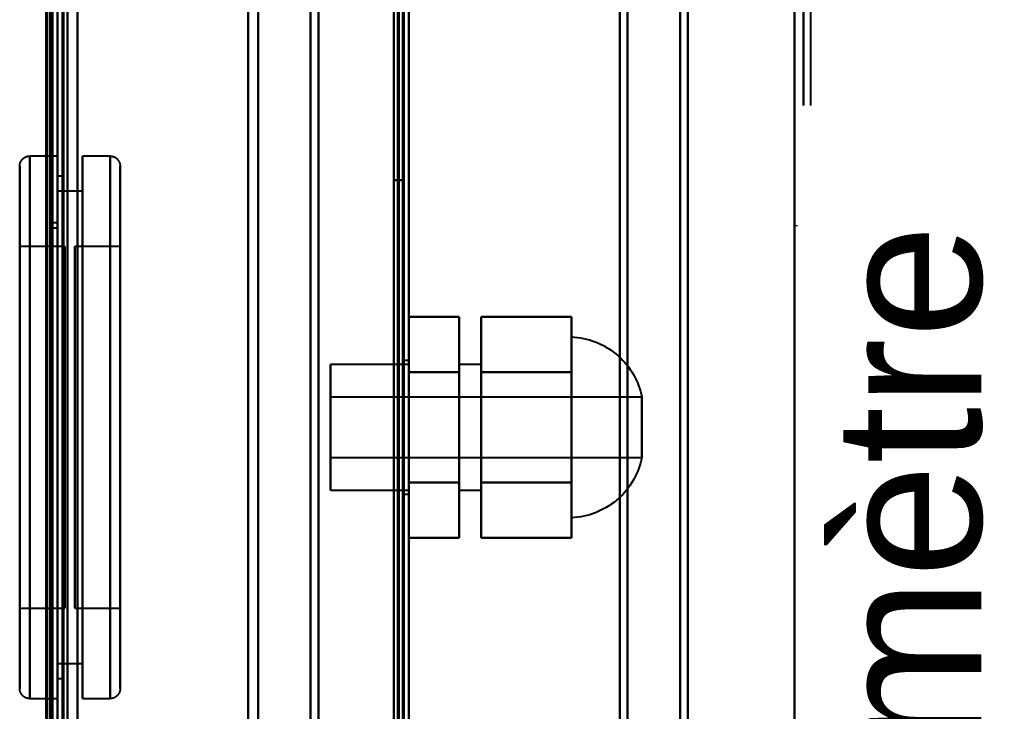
# Model space of a CAD drawing. Header units: millimetres. Extents: x -1352 to 2139, y -120 to 936.
# Tile 57 of 68: x 496 to 594, y 590 to 659. Entities that reach past the tile are written whole.
import ezdxf

# ---------------------------------------------------------------- set-up
doc = ezdxf.new("R2010")
doc.units = ezdxf.units.MM
doc.layers.add('A-GENM', color=13, linetype='Continuous', lineweight=40)
doc.layers.add('G-IMPT', color=8, linetype='Continuous', lineweight=40)
doc.styles.add('Arial_1', font='arial.ttf', dxfattribs={"height": 14.6304})

# ---------------------------------------------------------------- blocks, each defined once
blk = doc.blocks.new('NEXA 400 CALQUES_dwg-748074-Avant')
at = {"layer": 'G-IMPT'}
for p, q in [((535, 128.972), (535, 862.772)), ((499.5, 129.472), (499.5, 827.272)), ((500, 827.272), (500, 129.472)), ((499.3, 750.872), (499.3, 638.372)), ((499.3, 638.372), (499.3, 750.872)), ((500, 750.872), (500, 638.372)), ((500, 750.872), (500, 638.372)), ((500, 525.872), (500, 750.872)), ((500, 525.872), (500, 750.872)), ((500, 638.372), (500, 739.872)), ((500, 739.872), (500, 638.372)), ((500, 638.372), (500, 739.372)), ((500, 537.372), (500, 739.372)), ((500, 739.372), (500, 638.372)), ((500.5, 638.372), (500.5, 739.872)), ((500.5, 739.872), (500.5, 638.372)), ((526, 638.372), (526, 739.372)), ((526, 739.372), (526, 638.372)), ((534.5, 638.372), (534.5, 739.872)), ((534.5, 739.872), (534.5, 638.372)), ((535, 638.372), (535, 739.872)), ((535, 739.872), (535, 638.372)), ((556, 638.372), (556, 739.372)), ((556, 739.372), (556, 638.372)), ((501, 638.372), (501, 738.372)), ((501, 738.372), (501, 638.372)), ((501, 738.372), (501, 538.372)), ((520, 638.372), (520, 738.372)), ((520, 738.372), (520, 638.372)), ((525.198, 738.781), (525.198, 638.372)), ((525.198, 638.372), (525.198, 738.781)), ((556.773, 738.781), (556.773, 638.372)), ((556.773, 638.372), (556.773, 738.781)), ((562, 638.372), (562, 738.338)), ((562, 738.338), (562, 638.372)), ((573.387, 738.338), (573.387, 638.372)), ((573.387, 638.372), (573.387, 738.338)), ((499.3, 737.746), (499.3, 638.372)), ((499.3, 538.998), (499.3, 737.746)), ((499.3, 538.998), (499.3, 737.746)), ((518.99, 737.746), (518.99, 638.372)), ((518.99, 737.746), (518.99, 638.372)), ((518.99, 638.372), (518.99, 737.746)), ((518.99, 638.372), (518.99, 737.746)), ((562.773, 737.746), (562.773, 638.372)), ((562.773, 638.372), (562.773, 737.746)), ((573.387, 737.432), (573.387, 638.372)), ((574.3, 737.746), (574.3, 638.372)), ((574.3, 638.372), (574.3, 737.746)), ((535, 271.672), (535, 670.072)), ((500, 645.272), (497.25, 645.272)), ((497.25, 645.272), (497.25, 591.272)), ((497.25, 645.272), (497.25, 591.272)), ((497.25, 618.272), (497.25, 645.272)), ((497.25, 618.272), (497.25, 645.272)), ((500, 645.272), (500, 618.272)), ((500, 591.272), (500, 645.272)), ((500, 591.272), (500, 645.272)), ((505.25, 645.272), (502.5, 645.272)), ((502.5, 618.272), (502.5, 645.272)), ((502.5, 645.272), (502.5, 618.272)), ((505.25, 618.272), (505.25, 645.272)), ((505.25, 591.272), (505.25, 645.272)), ((505.25, 645.272), (505.25, 618.272)), ((496.25, 644.272), (496.25, 618.272)), ((496.25, 618.272), (496.25, 644.272)), ((496.25, 592.272), (496.25, 644.272)), ((506.25, 618.272), (506.25, 644.272)), ((506.25, 644.272), (506.25, 618.272)), ((506.25, 644.272), (506.25, 592.272)), ((500.5, 643.272), (500, 643.272)), ((500, 618.272), (500, 643.272)), ((500, 643.272), (500, 618.272)), ((500.5, 618.272), (500.5, 643.272)), ((500.5, 643.272), (500.5, 618.272)), ((502.5, 641.772), (500, 641.772)), ((500, 618.272), (500, 641.772)), ((500, 641.772), (500, 618.272)), ((502.5, 618.272), (502.5, 641.772)), ((502.5, 641.772), (502.5, 618.272)), ((500, 638.622), (499.3, 638.622)), ((500, 638.622), (499.3, 638.622)), ((499.3, 638.622), (499.3, 638.372)), ((499.3, 638.622), (499.3, 638.372)), ((499.3, 638.372), (499.3, 638.622)), ((499.3, 638.372), (499.3, 638.622)), ((499.3, 638.372), (499.3, 538.998)), ((499.3, 638.372), (499.3, 538.998)), ((499.3, 638.372), (499.3, 638.122)), ((499.3, 638.372), (499.3, 638.122)), ((499.3, 638.372), (499.3, 525.872)), ((499.3, 638.122), (499.3, 638.372)), ((499.3, 638.122), (499.3, 638.372)), ((499.3, 525.872), (499.3, 638.372)), ((500, 638.622), (500, 638.372)), ((500, 638.622), (500, 638.372)), ((500, 638.372), (500, 638.622)), ((500, 638.372), (500, 638.622)), ((500, 638.372), (500, 638.122)), ((500, 638.372), (500, 638.122)), ((500, 537.372), (500, 638.372)), ((500, 638.122), (500, 638.372)), ((500, 638.122), (500, 638.372)), ((500, 536.872), (500, 638.372)), ((500, 638.372), (500, 537.372)), ((500, 638.372), (500, 536.872)), ((500, 638.372), (500, 525.872)), ((500.5, 536.872), (500.5, 638.372)), ((500.5, 638.372), (500.5, 536.872)), ((501, 538.372), (501, 638.372)), ((501, 638.372), (501, 538.372)), ((518.99, 638.372), (518.99, 538.998)), ((518.99, 538.998), (518.99, 638.372)), ((520, 538.372), (520, 638.372)), ((520, 638.372), (520, 538.372)), ((525.198, 638.372), (525.198, 537.964)), ((525.198, 537.964), (525.198, 638.372)), ((526, 537.372), (526, 638.372)), ((526, 638.372), (526, 537.372)), ((534.5, 536.872), (534.5, 638.372)), ((534.5, 638.372), (534.5, 536.872)), ((535, 536.872), (535, 638.372)), ((535, 638.372), (535, 536.872)), ((556, 537.372), (556, 638.372)), ((556, 638.372), (556, 537.372)), ((556.773, 638.372), (556.773, 537.964)), ((556.773, 537.964), (556.773, 638.372)), ((562, 538.407), (562, 638.372)), ((562, 638.372), (562, 538.407)), ((562.773, 638.372), (562.773, 538.998)), ((562.773, 538.998), (562.773, 638.372)), ((573.387, 638.372), (573.387, 539.312)), ((573.387, 638.372), (573.387, 538.407)), ((573.387, 538.407), (573.387, 638.372)), ((574.3, 638.372), (574.3, 538.998)), ((574.3, 538.998), (574.3, 638.372)), ((499.3, 638.122), (500, 638.122)), ((499.3, 638.122), (500, 638.122)), ((500.75, 636.272), (496.25, 636.272)), ((496.25, 636.272), (496.25, 618.272)), ((496.25, 618.272), (496.25, 636.272)), ((500.75, 636.272), (500.75, 618.272)), ((500.75, 618.272), (500.75, 636.272)), ((506.25, 636.272), (501.75, 636.272)), ((501.75, 600.272), (501.75, 636.272)), ((501.75, 600.272), (501.75, 636.272)), ((501.75, 636.272), (501.75, 618.272)), ((506.25, 618.272), (506.25, 636.272)), ((506.25, 636.272), (506.25, 600.272)), ((506.25, 636.272), (506.25, 600.272)), ((551.2, 609.272), (551.2, 627.272)), ((551.2, 618.272), (551.2, 627.272)), ((551.2, 627.272), (551.2, 618.272)), ((535, 624.522), (527.2, 624.522)), ((527.2, 624.522), (527.2, 612.022)), ((527.2, 624.522), (527.2, 612.022)), ((527.2, 618.272), (527.2, 624.522)), ((535, 624.922), (534.5, 624.922)), ((534.5, 624.922), (534.5, 618.272)), ((534.5, 618.272), (534.5, 624.922)), ((535, 624.922), (535, 618.272)), ((535, 618.272), (535, 624.922)), ((535, 624.522), (535, 618.272)), ((535, 612.022), (535, 624.522)), ((535, 612.022), (535, 624.522)), ((542.2, 624.522), (540, 624.522)), ((540, 618.272), (540, 624.522)), ((540, 624.522), (540, 618.272)), ((542.2, 618.272), (542.2, 624.522)), ((542.2, 624.522), (542.2, 618.272)), ((558.2, 621.272), (527.2, 621.272)), ((527.2, 621.272), (527.2, 618.272)), ((527.2, 618.272), (527.2, 621.272)), ((558.2, 621.272), (558.2, 615.272)), ((558.2, 621.272), (558.2, 618.272)), ((558.2, 618.272), (558.2, 621.272)), ((496.25, 618.272), (496.25, 600.272)), ((496.25, 618.272), (496.25, 592.272)), ((496.25, 600.272), (496.25, 618.272)), ((496.25, 592.272), (496.25, 618.272)), ((497.25, 591.272), (497.25, 618.272)), ((500, 594.772), (500, 618.272)), ((500, 593.272), (500, 618.272)), ((500, 618.272), (500, 594.772)), ((500, 618.272), (500, 593.272)), ((500, 618.272), (500, 591.272)), ((500, 618.272), (500, 591.272)), ((500.5, 593.272), (500.5, 618.272)), ((500.5, 618.272), (500.5, 593.272)), ((500.75, 618.272), (500.75, 600.272)), ((500.75, 600.272), (500.75, 618.272)), ((501.75, 618.272), (501.75, 600.272)), ((501.75, 618.272), (501.75, 600.272)), ((502.5, 591.272), (502.5, 618.272)), ((502.5, 618.272), (502.5, 591.272)), ((502.5, 594.772), (502.5, 618.272)), ((502.5, 618.272), (502.5, 594.772)), ((505.25, 591.272), (505.25, 618.272)), ((505.25, 618.272), (505.25, 591.272)), ((506.25, 600.272), (506.25, 618.272)), ((506.25, 600.272), (506.25, 618.272)), ((506.25, 592.272), (506.25, 618.272)), ((506.25, 618.272), (506.25, 592.272)), ((527.2, 618.272), (527.2, 615.272)), ((527.2, 615.272), (527.2, 618.272)), ((527.2, 612.022), (527.2, 618.272)), ((527.2, 612.022), (527.2, 618.272)), ((534.5, 618.272), (534.5, 611.622)), ((534.5, 611.622), (534.5, 618.272)), ((535, 618.272), (535, 612.022)), ((535, 618.272), (535, 612.022)), ((535, 618.272), (535, 611.622)), ((535, 611.622), (535, 618.272)), ((540, 612.022), (540, 618.272)), ((540, 618.272), (540, 612.022)), ((542.2, 612.022), (542.2, 618.272)), ((542.2, 618.272), (542.2, 612.022)), ((551.2, 609.272), (551.2, 618.272)), ((551.2, 618.272), (551.2, 609.272)), ((558.2, 618.272), (558.2, 615.272)), ((558.2, 615.272), (558.2, 618.272)), ((527.2, 615.272), (558.2, 615.272)), ((527.2, 612.022), (535, 612.022)), ((540, 612.022), (542.2, 612.022)), ((534.5, 611.622), (535, 611.622)), ((496.25, 600.272), (500.75, 600.272)), ((501.75, 600.272), (506.25, 600.272)), ((500, 594.772), (502.5, 594.772)), ((500, 593.272), (500.5, 593.272)), ((497.25, 591.272), (500, 591.272)), ((502.5, 591.272), (505.25, 591.272))]:
    blk.add_line(p, q, dxfattribs=at)
at = {"layer": 'G-IMPT', "flags": 128}
for points in [[(534.4, 862.772), (534.4, 679.322), (534.4, 495.872), (534.4, 312.422), (534.4, 128.972)], [(534.4, 862.772), (534.4, 679.322), (534.4, 495.872), (534.4, 312.422), (534.4, 128.972)], [(534.4, 128.972), (534.4, 312.422), (534.4, 495.872), (534.4, 679.322), (534.4, 862.772)], [(534.5, 128.972), (534.5, 312.422), (534.5, 495.872), (534.5, 679.322), (534.5, 862.772)], [(535, 128.972), (535, 312.422), (535, 495.872), (535, 679.322), (535, 862.772)], [(535, 862.772), (535, 679.322), (535, 495.872), (535, 312.422), (535, 128.972)], [(533.9, 129.472), (533.9, 312.672), (533.9, 495.872), (533.9, 679.072), (533.9, 862.272)], [(533.9, 862.272), (533.9, 679.072), (533.9, 495.872), (533.9, 312.672), (533.9, 129.472)], [(533.9, 129.472), (533.9, 312.672), (533.9, 495.872), (533.9, 679.072), (533.9, 862.272)], [(534, 862.272), (534, 679.072), (534, 495.872), (534, 312.672), (534, 129.472)], [(534, 862.272), (534, 679.072), (534, 495.872), (534, 312.672), (534, 129.472)], [(534, 129.472), (534, 312.672), (534, 495.872), (534, 679.072), (534, 862.272)], [(534.5, 129.472), (534.5, 312.672), (534.5, 495.872), (534.5, 679.072), (534.5, 862.272)], [(534.5, 862.272), (534.5, 679.072), (534.5, 495.872), (534.5, 312.672), (534.5, 129.472)], [(534.5, 129.472), (534.5, 312.672), (534.5, 495.872), (534.5, 679.072), (534.5, 862.272)], [(534.5, 862.272), (534.5, 679.072), (534.5, 495.872), (534.5, 312.672), (534.5, 129.472)], [(534.5, 129.472), (534.5, 312.672), (534.5, 495.872), (534.5, 679.072), (534.5, 862.272)], [(534.5, 862.272), (534.5, 679.072), (534.5, 495.872), (534.5, 312.672), (534.5, 129.472)], [(499, 129.372), (499, 303.872), (499, 478.372), (499, 652.872), (499, 827.372)], [(499, 827.372), (499, 652.872), (499, 478.372), (499, 303.872), (499, 129.372)], [(499.4, 128.972), (499.4, 303.672), (499.4, 478.372), (499.4, 653.072), (499.4, 827.772)], [(499.4, 827.772), (499.4, 653.072), (499.4, 478.372), (499.4, 303.672), (499.4, 128.972)], [(499.4, 128.972), (499.4, 303.672), (499.4, 478.372), (499.4, 653.072), (499.4, 827.772)], [(499.5, 827.772), (499.5, 653.072), (499.5, 478.372), (499.5, 303.672), (499.5, 128.972)], [(500, 827.772), (500, 653.072), (500, 478.372), (500, 303.672), (500, 128.972)], [(500, 128.972), (500, 303.672), (500, 478.372), (500, 653.072), (500, 827.772)], [(502, 827.772), (502, 653.072), (502, 478.372), (502, 303.672), (502, 128.972)], [(502, 128.972), (502, 303.672), (502, 478.372), (502, 653.072), (502, 827.772)], [(502, 128.972), (502, 303.672), (502, 478.372), (502, 653.072), (502, 827.772)], [(502, 827.772), (502, 653.072), (502, 478.372), (502, 303.672), (502, 128.972)], [(534.4, 128.972), (534.4, 303.672), (534.4, 478.372), (534.4, 653.072), (534.4, 827.772)], [(534.4, 827.772), (534.4, 653.072), (534.4, 478.372), (534.4, 303.672), (534.4, 128.972)], [(534.4, 128.972), (534.4, 303.672), (534.4, 478.372), (534.4, 653.072), (534.4, 827.772)], [(534.5, 827.772), (534.5, 653.072), (534.5, 478.372), (534.5, 303.672), (534.5, 128.972)], [(535, 827.772), (535, 653.072), (535, 478.372), (535, 303.672), (535, 128.972)], [(535, 128.972), (535, 303.672), (535, 478.372), (535, 653.072), (535, 827.772)], [(498.9, 161.372), (498.9, 327.847), (498.9, 494.322), (498.9, 660.797), (498.9, 827.272)], [(498.9, 827.272), (498.9, 660.797), (498.9, 494.322), (498.9, 327.847), (498.9, 161.372)], [(499, 827.272), (499, 652.822), (499, 478.372), (499, 303.922), (499, 129.472)], [(499, 129.472), (499, 303.922), (499, 478.372), (499, 652.822), (499, 827.272)], [(499.5, 827.272), (499.5, 652.822), (499.5, 478.372), (499.5, 303.922), (499.5, 129.472)], [(499.5, 129.472), (499.5, 303.922), (499.5, 478.372), (499.5, 652.822), (499.5, 827.272)], [(499.5, 129.472), (499.5, 303.922), (499.5, 478.372), (499.5, 652.822), (499.5, 827.272)], [(499.5, 827.272), (499.5, 652.822), (499.5, 478.372), (499.5, 303.922), (499.5, 129.472)], [(499.5, 129.472), (499.5, 303.922), (499.5, 478.372), (499.5, 652.822), (499.5, 827.272)], [(499.5, 827.272), (499.5, 652.822), (499.5, 478.372), (499.5, 303.922), (499.5, 129.472)], [(500, 827.272), (500, 652.822), (500, 478.372), (500, 303.922), (500, 129.472)], [(500, 129.472), (500, 303.922), (500, 478.372), (500, 652.822), (500, 827.272)], [(500, 129.472), (500, 303.922), (500, 478.372), (500, 652.822), (500, 827.272)], [(500, 161.372), (500, 327.847), (500, 494.322), (500, 660.797), (500, 827.272)], [(500, 827.272), (500, 652.822), (500, 478.372), (500, 303.922), (500, 129.472)], [(500, 827.272), (500, 660.797), (500, 494.322), (500, 327.847), (500, 161.372)], [(500.5, 129.472), (500.5, 303.922), (500.5, 478.372), (500.5, 652.822), (500.5, 827.272)], [(500.5, 827.272), (500.5, 652.822), (500.5, 478.372), (500.5, 303.922), (500.5, 129.472)], [(500.6, 827.272), (500.6, 652.822), (500.6, 478.372), (500.6, 303.922), (500.6, 129.472)], [(500.6, 827.272), (500.6, 652.822), (500.6, 478.372), (500.6, 303.922), (500.6, 129.472)], [(500.6, 129.472), (500.6, 303.922), (500.6, 478.372), (500.6, 652.822), (500.6, 827.272)], [(500.6, 129.472), (500.6, 303.922), (500.6, 478.372), (500.6, 652.822), (500.6, 827.272)], [(500.6, 129.472), (500.6, 303.922), (500.6, 478.372), (500.6, 652.822), (500.6, 827.272)], [(500.6, 827.272), (500.6, 652.822), (500.6, 478.372), (500.6, 303.922), (500.6, 129.472)], [(502, 827.272), (502, 652.822), (502, 478.372), (502, 303.922), (502, 129.472)], [(502, 129.472), (502, 303.922), (502, 478.372), (502, 652.822), (502, 827.272)], [(502, 129.472), (502, 303.922), (502, 478.372), (502, 652.822), (502, 827.272)], [(502, 827.272), (502, 652.822), (502, 478.372), (502, 303.922), (502, 129.472)], [(533.5, 129.472), (533.5, 303.922), (533.5, 478.372), (533.5, 652.822), (533.5, 827.272)], [(533.5, 827.272), (533.5, 652.822), (533.5, 478.372), (533.5, 303.922), (533.5, 129.472)], [(533.5, 129.472), (533.5, 303.922), (533.5, 478.372), (533.5, 652.822), (533.5, 827.272)], [(533.5, 827.272), (533.5, 652.822), (533.5, 478.372), (533.5, 303.922), (533.5, 129.472)], [(533.5, 762.872), (533.5, 732.872), (533.5, 702.872), (533.5, 672.872), (533.5, 642.872)], [(533.5, 642.872), (533.5, 672.872), (533.5, 702.872), (533.5, 732.872), (533.5, 762.872)], [(533.5, 762.872), (533.5, 732.872), (533.5, 702.872), (533.5, 672.872), (533.5, 642.872)], [(533.5, 642.872), (533.5, 672.872), (533.5, 702.872), (533.5, 732.872), (533.5, 762.872)], [(534.5, 642.872), (534.5, 672.872), (534.5, 702.872), (534.5, 732.872), (534.5, 762.872)], [(534.5, 762.872), (534.5, 732.872), (534.5, 702.872), (534.5, 672.872), (534.5, 642.872)], [(534.5, 642.872), (534.5, 672.872), (534.5, 702.872), (534.5, 732.872), (534.5, 762.872)], [(534.5, 762.872), (534.5, 732.872), (534.5, 702.872), (534.5, 672.872), (534.5, 642.872)], [(533.5, 271.672), (533.5, 371.272), (533.5, 470.872), (533.5, 570.472), (533.5, 670.072)], [(533.5, 670.072), (533.5, 570.472), (533.5, 470.872), (533.5, 371.272), (533.5, 271.672)], [(533.5, 271.672), (533.5, 371.272), (533.5, 470.872), (533.5, 570.472), (533.5, 670.072)], [(533.5, 670.072), (533.5, 570.472), (533.5, 470.872), (533.5, 371.272), (533.5, 271.672)], [(534.4, 670.072), (534.4, 570.472), (534.4, 470.872), (534.4, 371.272), (534.4, 271.672)], [(534.4, 271.672), (534.4, 371.272), (534.4, 470.872), (534.4, 570.472), (534.4, 670.072)], [(534.4, 670.072), (534.4, 570.472), (534.4, 470.872), (534.4, 371.272), (534.4, 271.672)], [(534.5, 271.672), (534.5, 371.272), (534.5, 470.872), (534.5, 570.472), (534.5, 670.072)], [(535, 670.072), (535, 570.472), (535, 470.872), (535, 371.272), (535, 271.672)], [(535, 271.672), (535, 371.272), (535, 470.872), (535, 570.472), (535, 670.072)], [(535, 670.072), (535, 570.472), (535, 470.872), (535, 371.272), (535, 271.672)], [(535, 271.672), (535, 371.272), (535, 470.872), (535, 570.472), (535, 670.072)], [(496.25, 644.272), (496.251, 644.312), (496.253, 644.352), (496.257, 644.392), (496.263, 644.432), (496.27, 644.471), (496.279, 644.51), (496.289, 644.549), (496.301, 644.587), (496.314, 644.625), (496.329, 644.662), (496.345, 644.698), (496.363, 644.734), (496.382, 644.769), (496.403, 644.803), (496.425, 644.837), (496.448, 644.869), (496.472, 644.901), (496.498, 644.932), (496.525, 644.961), (496.553, 644.99), (496.583, 645.017), (496.613, 645.043), (496.644, 645.068), (496.676, 645.091), (496.71, 645.114), (496.744, 645.135), (496.779, 645.154), (496.814, 645.172), (496.851, 645.189), (496.888, 645.204), (496.925, 645.218), (496.963, 645.23), (497.002, 645.241), (497.041, 645.25), (497.08, 645.258), (497.12, 645.264), (497.159, 645.268), (497.199, 645.271), (497.239, 645.272), (497.25, 645.272)], [(505.25, 645.272), (505.29, 645.272), (505.33, 645.269), (505.37, 645.265), (505.409, 645.26), (505.449, 645.252), (505.488, 645.244), (505.526, 645.233), (505.565, 645.222), (505.602, 645.208), (505.639, 645.193), (505.676, 645.177), (505.712, 645.159), (505.747, 645.14), (505.781, 645.12), (505.815, 645.098), (505.847, 645.074), (505.879, 645.05), (505.909, 645.024), (505.939, 644.997), (505.967, 644.969), (505.995, 644.94), (506.021, 644.909), (506.046, 644.878), (506.069, 644.846), (506.091, 644.813), (506.112, 644.779), (506.132, 644.744), (506.15, 644.708), (506.167, 644.672), (506.182, 644.635), (506.196, 644.597), (506.208, 644.559), (506.219, 644.52), (506.228, 644.482), (506.235, 644.442), (506.241, 644.403), (506.246, 644.363), (506.249, 644.323), (506.25, 644.283), (506.25, 644.272)], [(496.25, 644.272), (496.25, 644.252), (496.25, 644.189), (496.25, 644.085), (496.25, 643.94), (496.25, 643.754), (496.25, 643.527), (496.25, 643.26), (496.25, 642.952), (496.25, 642.606), (496.25, 642.22), (496.25, 641.796), (496.25, 641.334), (496.25, 640.836), (496.25, 640.301), (496.25, 639.731), (496.25, 639.127), (496.25, 638.489), (496.25, 637.819), (496.25, 637.118), (496.25, 636.387), (496.25, 635.626), (496.25, 634.838), (496.25, 634.024), (496.25, 633.184), (496.25, 632.32), (496.25, 631.434), (496.25, 630.527), (496.25, 629.6), (496.25, 628.655), (496.25, 627.694), (496.25, 626.717), (496.25, 625.727), (496.25, 624.725), (496.25, 623.713), (496.25, 622.691), (496.25, 621.663), (496.25, 620.63), (496.25, 619.592), (496.25, 618.553), (496.25, 617.513), (496.25, 616.474), (496.25, 615.439), (496.25, 614.407), (496.25, 613.382), (496.25, 612.365), (496.25, 611.357), (496.25, 610.36), (496.25, 609.376), (496.25, 608.407), (496.25, 607.452), (496.25, 606.516), (496.25, 605.598), (496.25, 604.7), (496.25, 603.824), (496.25, 602.971), (496.25, 602.143), (496.25, 601.34), (496.25, 600.565), (496.25, 599.818), (496.25, 599.1), (496.25, 598.413), (496.25, 597.758), (496.25, 597.136), (496.25, 596.547), (496.25, 595.993), (496.25, 595.475), (496.25, 594.993), (496.25, 594.549), (496.25, 594.142), (496.25, 593.775), (496.25, 593.446), (496.25, 593.157), (496.25, 592.908), (496.25, 592.7), (496.25, 592.532), (496.25, 592.406), (496.25, 592.322), (496.25, 592.278), (496.25, 592.272)], [(496.25, 592.272), (496.25, 592.293), (496.25, 592.355), (496.25, 592.459), (496.25, 592.604), (496.25, 592.791), (496.25, 593.018), (496.25, 593.285), (496.25, 593.592), (496.25, 593.939), (496.25, 594.325), (496.25, 594.749), (496.25, 595.21), (496.25, 595.709), (496.25, 596.244), (496.25, 596.814), (496.25, 597.418), (496.25, 598.055), (496.25, 598.725), (496.25, 599.427), (496.25, 600.158), (496.25, 600.918), (496.25, 601.706), (496.25, 602.521), (496.25, 603.361), (496.25, 604.224), (496.25, 605.111), (496.25, 606.018), (496.25, 606.945), (496.25, 607.889), (496.25, 608.851), (496.25, 609.828), (496.25, 610.818), (496.25, 611.82), (496.25, 612.832), (496.25, 613.853), (496.25, 614.881), (496.25, 615.915), (496.25, 616.952), (496.25, 617.992), (496.25, 619.031), (496.25, 620.07), (496.25, 621.106), (496.25, 622.137), (496.25, 623.162), (496.25, 624.18), (496.25, 625.187), (496.25, 626.184), (496.25, 627.168), (496.25, 628.138), (496.25, 629.092), (496.25, 630.029), (496.25, 630.947), (496.25, 631.845), (496.25, 632.72), (496.25, 633.573), (496.25, 634.402), (496.25, 635.204), (496.25, 635.98), (496.25, 636.727), (496.25, 637.445), (496.25, 638.131), (496.25, 638.787), (496.25, 639.409), (496.25, 639.998), (496.25, 640.551), (496.25, 641.07), (496.25, 641.551), (496.25, 641.996), (496.25, 642.402), (496.25, 642.77), (496.25, 643.099), (496.25, 643.388), (496.25, 643.637), (496.25, 643.845), (496.25, 644.012), (496.25, 644.138), (496.25, 644.223), (496.25, 644.266), (496.25, 644.272)], [(506.25, 592.272), (506.25, 592.293), (506.25, 592.355), (506.25, 592.459), (506.25, 592.604), (506.25, 592.791), (506.25, 593.018), (506.25, 593.285), (506.25, 593.592), (506.25, 593.939), (506.25, 594.325), (506.25, 594.749), (506.25, 595.21), (506.25, 595.709), (506.25, 596.244), (506.25, 596.814), (506.25, 597.418), (506.25, 598.055), (506.25, 598.725), (506.25, 599.427), (506.25, 600.158), (506.25, 600.918), (506.25, 601.706), (506.25, 602.521), (506.25, 603.361), (506.25, 604.224), (506.25, 605.111), (506.25, 606.018), (506.25, 606.945), (506.25, 607.889), (506.25, 608.851), (506.25, 609.828), (506.25, 610.818), (506.25, 611.82), (506.25, 612.832), (506.25, 613.853), (506.25, 614.881), (506.25, 615.915), (506.25, 616.952), (506.25, 617.992), (506.25, 619.031), (506.25, 620.07), (506.25, 621.106), (506.25, 622.137), (506.25, 623.162), (506.25, 624.18), (506.25, 625.187), (506.25, 626.184), (506.25, 627.168), (506.25, 628.138), (506.25, 629.092), (506.25, 630.029), (506.25, 630.947), (506.25, 631.845), (506.25, 632.72), (506.25, 633.573), (506.25, 634.402), (506.25, 635.204), (506.25, 635.98), (506.25, 636.727), (506.25, 637.445), (506.25, 638.131), (506.25, 638.787), (506.25, 639.409), (506.25, 639.998), (506.25, 640.551), (506.25, 641.07), (506.25, 641.551), (506.25, 641.996), (506.25, 642.402), (506.25, 642.77), (506.25, 643.099), (506.25, 643.388), (506.25, 643.637), (506.25, 643.845), (506.25, 644.012), (506.25, 644.138), (506.25, 644.223), (506.25, 644.266), (506.25, 644.272)], [(506.25, 644.272), (506.25, 644.252), (506.25, 644.189), (506.25, 644.085), (506.25, 643.94), (506.25, 643.754), (506.25, 643.527), (506.25, 643.26), (506.25, 642.952), (506.25, 642.606), (506.25, 642.22), (506.25, 641.796), (506.25, 641.334), (506.25, 640.836), (506.25, 640.301), (506.25, 639.731), (506.25, 639.127), (506.25, 638.489), (506.25, 637.819), (506.25, 637.118), (506.25, 636.387), (506.25, 635.626), (506.25, 634.838), (506.25, 634.024), (506.25, 633.184), (506.25, 632.32), (506.25, 631.434), (506.25, 630.527), (506.25, 629.6), (506.25, 628.655), (506.25, 627.694), (506.25, 626.717), (506.25, 625.727), (506.25, 624.725), (506.25, 623.713), (506.25, 622.691), (506.25, 621.663), (506.25, 620.63), (506.25, 619.592), (506.25, 618.553), (506.25, 617.513), (506.25, 616.474), (506.25, 615.439), (506.25, 614.407), (506.25, 613.382), (506.25, 612.365), (506.25, 611.357), (506.25, 610.36), (506.25, 609.376), (506.25, 608.407), (506.25, 607.452), (506.25, 606.516), (506.25, 605.598), (506.25, 604.7), (506.25, 603.824), (506.25, 602.971), (506.25, 602.143), (506.25, 601.34), (506.25, 600.565), (506.25, 599.818), (506.25, 599.1), (506.25, 598.413), (506.25, 597.758), (506.25, 597.136), (506.25, 596.547), (506.25, 595.993), (506.25, 595.475), (506.25, 594.993), (506.25, 594.549), (506.25, 594.142), (506.25, 593.775), (506.25, 593.446), (506.25, 593.157), (506.25, 592.908), (506.25, 592.7), (506.25, 592.532), (506.25, 592.406), (506.25, 592.322), (506.25, 592.278), (506.25, 592.272)], [(533.5, 642.872), (533.75, 642.872), (534, 642.872), (534.25, 642.872), (534.5, 642.872)], [(534.5, 642.872), (534.25, 642.872), (534, 642.872), (533.75, 642.872), (533.5, 642.872)], [(533.5, 642.872), (533.75, 642.872), (534, 642.872), (534.25, 642.872), (534.5, 642.872)], [(534.5, 642.872), (534.25, 642.872), (534, 642.872), (533.75, 642.872), (533.5, 642.872)], [(535, 623.772), (535, 625.147), (535, 626.522), (535, 627.897), (535, 629.272)], [(535, 629.272), (536.25, 629.272), (537.5, 629.272), (538.75, 629.272), (540, 629.272)], [(540, 629.272), (538.75, 629.272), (537.5, 629.272), (536.25, 629.272), (535, 629.272)], [(535, 629.272), (535, 627.897), (535, 626.522), (535, 625.147), (535, 623.772)], [(535, 623.772), (535, 625.147), (535, 626.522), (535, 627.897), (535, 629.272)], [(535, 629.272), (535, 627.897), (535, 626.522), (535, 625.147), (535, 623.772)], [(540, 623.772), (540, 625.147), (540, 626.522), (540, 627.897), (540, 629.272)], [(540, 629.272), (540, 627.897), (540, 626.522), (540, 625.147), (540, 623.772)], [(540, 629.272), (540, 627.897), (540, 626.522), (540, 625.147), (540, 623.772)], [(540, 623.772), (540, 625.147), (540, 626.522), (540, 627.897), (540, 629.272)], [(542.2, 623.772), (542.2, 625.147), (542.2, 626.522), (542.2, 627.897), (542.2, 629.272)], [(542.2, 629.272), (544.45, 629.272), (546.7, 629.272), (548.95, 629.272), (551.2, 629.272)], [(542.2, 629.272), (542.2, 627.897), (542.2, 626.522), (542.2, 625.147), (542.2, 623.772)], [(551.2, 629.272), (548.95, 629.272), (546.7, 629.272), (544.45, 629.272), (542.2, 629.272)], [(542.2, 623.772), (542.2, 625.147), (542.2, 626.522), (542.2, 627.897), (542.2, 629.272)], [(542.2, 629.272), (542.2, 627.897), (542.2, 626.522), (542.2, 625.147), (542.2, 623.772)], [(551.2, 623.772), (551.2, 625.147), (551.2, 626.522), (551.2, 627.897), (551.2, 629.272)], [(551.2, 629.272), (551.2, 627.897), (551.2, 626.522), (551.2, 625.147), (551.2, 623.772)], [(551.2, 629.272), (551.2, 627.897), (551.2, 626.522), (551.2, 625.147), (551.2, 623.772)], [(551.2, 623.772), (551.2, 625.147), (551.2, 626.522), (551.2, 627.897), (551.2, 629.272)], [(551.2, 627.272), (551.499, 627.252), (551.798, 627.22), (552.094, 627.177), (552.389, 627.121), (552.681, 627.053), (552.971, 626.974), (553.257, 626.884), (553.539, 626.782), (553.817, 626.669), (554.09, 626.545), (554.358, 626.41), (554.62, 626.264), (554.876, 626.108), (555.126, 625.942), (555.369, 625.766), (555.605, 625.581), (555.833, 625.386), (556.053, 625.182), (556.265, 624.97), (556.468, 624.749), (556.662, 624.52), (556.847, 624.284), (557.022, 624.041), (557.188, 623.79), (557.343, 623.534), (557.488, 623.271), (557.622, 623.003), (557.746, 622.729), (557.858, 622.451), (557.959, 622.169), (558.049, 621.883), (558.128, 621.593), (558.194, 621.301), (558.2, 621.272)], [(535, 612.772), (535, 615.522), (535, 618.272), (535, 621.022), (535, 623.772)], [(535, 623.772), (536.25, 623.772), (537.5, 623.772), (538.75, 623.772), (540, 623.772)], [(540, 623.772), (538.75, 623.772), (537.5, 623.772), (536.25, 623.772), (535, 623.772)], [(535, 623.772), (536.25, 623.772), (537.5, 623.772), (538.75, 623.772), (540, 623.772)], [(540, 623.772), (538.75, 623.772), (537.5, 623.772), (536.25, 623.772), (535, 623.772)], [(535, 623.772), (535, 621.022), (535, 618.272), (535, 615.522), (535, 612.772)], [(535, 612.772), (535, 615.522), (535, 618.272), (535, 621.022), (535, 623.772)], [(535, 623.772), (535, 621.022), (535, 618.272), (535, 615.522), (535, 612.772)], [(540, 612.772), (540, 615.522), (540, 618.272), (540, 621.022), (540, 623.772)], [(540, 623.772), (540, 621.022), (540, 618.272), (540, 615.522), (540, 612.772)], [(540, 623.772), (540, 621.022), (540, 618.272), (540, 615.522), (540, 612.772)], [(540, 612.772), (540, 615.522), (540, 618.272), (540, 621.022), (540, 623.772)], [(542.2, 612.772), (542.2, 615.522), (542.2, 618.272), (542.2, 621.022), (542.2, 623.772)], [(542.2, 623.772), (544.45, 623.772), (546.7, 623.772), (548.95, 623.772), (551.2, 623.772)], [(551.2, 623.772), (548.95, 623.772), (546.7, 623.772), (544.45, 623.772), (542.2, 623.772)], [(542.2, 623.772), (544.45, 623.772), (546.7, 623.772), (548.95, 623.772), (551.2, 623.772)], [(551.2, 623.772), (548.95, 623.772), (546.7, 623.772), (544.45, 623.772), (542.2, 623.772)], [(542.2, 623.772), (542.2, 621.022), (542.2, 618.272), (542.2, 615.522), (542.2, 612.772)], [(542.2, 612.772), (542.2, 615.522), (542.2, 618.272), (542.2, 621.022), (542.2, 623.772)], [(542.2, 623.772), (542.2, 621.022), (542.2, 618.272), (542.2, 615.522), (542.2, 612.772)], [(551.2, 612.772), (551.2, 615.522), (551.2, 618.272), (551.2, 621.022), (551.2, 623.772)], [(551.2, 623.772), (551.2, 621.022), (551.2, 618.272), (551.2, 615.522), (551.2, 612.772)], [(551.2, 623.772), (551.2, 621.022), (551.2, 618.272), (551.2, 615.522), (551.2, 612.772)], [(551.2, 612.772), (551.2, 615.522), (551.2, 618.272), (551.2, 621.022), (551.2, 623.772)], [(558.2, 615.272), (558.134, 614.98), (558.057, 614.69), (557.969, 614.403), (557.868, 614.12), (557.757, 613.842), (557.635, 613.568), (557.501, 613.299), (557.358, 613.036), (557.203, 612.779), (557.039, 612.528), (556.864, 612.284), (556.681, 612.047), (556.487, 611.817), (556.285, 611.596), (556.074, 611.383), (555.854, 611.178), (555.627, 610.982), (555.392, 610.796), (555.15, 610.619), (554.901, 610.452), (554.645, 610.295), (554.383, 610.149), (554.116, 610.013), (553.843, 609.887), (553.566, 609.773), (553.284, 609.67), (552.998, 609.578), (552.709, 609.498), (552.417, 609.43), (552.123, 609.373), (551.826, 609.328), (551.528, 609.295), (551.229, 609.274), (551.2, 609.272)], [(535, 607.272), (535, 608.647), (535, 610.022), (535, 611.397), (535, 612.772)], [(535, 612.772), (536.25, 612.772), (537.5, 612.772), (538.75, 612.772), (540, 612.772)], [(540, 612.772), (538.75, 612.772), (537.5, 612.772), (536.25, 612.772), (535, 612.772)], [(535, 612.772), (536.25, 612.772), (537.5, 612.772), (538.75, 612.772), (540, 612.772)], [(540, 612.772), (538.75, 612.772), (537.5, 612.772), (536.25, 612.772), (535, 612.772)], [(535, 612.772), (535, 611.397), (535, 610.022), (535, 608.647), (535, 607.272)], [(535, 607.272), (535, 608.647), (535, 610.022), (535, 611.397), (535, 612.772)], [(535, 612.772), (535, 611.397), (535, 610.022), (535, 608.647), (535, 607.272)], [(540, 612.772), (540, 611.397), (540, 610.022), (540, 608.647), (540, 607.272)], [(540, 607.272), (540, 608.647), (540, 610.022), (540, 611.397), (540, 612.772)], [(540, 612.772), (540, 611.397), (540, 610.022), (540, 608.647), (540, 607.272)], [(540, 607.272), (540, 608.647), (540, 610.022), (540, 611.397), (540, 612.772)], [(542.2, 612.772), (542.2, 611.397), (542.2, 610.022), (542.2, 608.647), (542.2, 607.272)], [(551.2, 612.772), (548.95, 612.772), (546.7, 612.772), (544.45, 612.772), (542.2, 612.772)], [(542.2, 607.272), (542.2, 608.647), (542.2, 610.022), (542.2, 611.397), (542.2, 612.772)], [(542.2, 612.772), (544.45, 612.772), (546.7, 612.772), (548.95, 612.772), (551.2, 612.772)], [(551.2, 612.772), (548.95, 612.772), (546.7, 612.772), (544.45, 612.772), (542.2, 612.772)], [(542.2, 612.772), (544.45, 612.772), (546.7, 612.772), (548.95, 612.772), (551.2, 612.772)], [(542.2, 612.772), (542.2, 611.397), (542.2, 610.022), (542.2, 608.647), (542.2, 607.272)], [(542.2, 607.272), (542.2, 608.647), (542.2, 610.022), (542.2, 611.397), (542.2, 612.772)], [(551.2, 612.772), (551.2, 611.397), (551.2, 610.022), (551.2, 608.647), (551.2, 607.272)], [(551.2, 607.272), (551.2, 608.647), (551.2, 610.022), (551.2, 611.397), (551.2, 612.772)], [(551.2, 607.272), (551.2, 608.647), (551.2, 610.022), (551.2, 611.397), (551.2, 612.772)], [(551.2, 612.772), (551.2, 611.397), (551.2, 610.022), (551.2, 608.647), (551.2, 607.272)], [(540, 607.272), (538.75, 607.272), (537.5, 607.272), (536.25, 607.272), (535, 607.272)], [(535, 607.272), (536.25, 607.272), (537.5, 607.272), (538.75, 607.272), (540, 607.272)], [(542.2, 607.272), (544.45, 607.272), (546.7, 607.272), (548.95, 607.272), (551.2, 607.272)], [(551.2, 607.272), (548.95, 607.272), (546.7, 607.272), (544.45, 607.272), (542.2, 607.272)], [(497.25, 591.272), (497.21, 591.273), (497.17, 591.276), (497.13, 591.279), (497.091, 591.285), (497.051, 591.292), (497.012, 591.301), (496.974, 591.311), (496.935, 591.323), (496.898, 591.336), (496.861, 591.351), (496.824, 591.368), (496.788, 591.385), (496.753, 591.404), (496.719, 591.425), (496.685, 591.447), (496.653, 591.47), (496.621, 591.495), (496.591, 591.52), (496.561, 591.547), (496.533, 591.576), (496.505, 591.605), (496.479, 591.635), (496.454, 591.666), (496.431, 591.699), (496.409, 591.732), (496.388, 591.766), (496.368, 591.801), (496.35, 591.837), (496.333, 591.873), (496.318, 591.91), (496.304, 591.948), (496.292, 591.986), (496.281, 592.024), (496.272, 592.063), (496.265, 592.102), (496.259, 592.142), (496.254, 592.182), (496.251, 592.222), (496.25, 592.262), (496.25, 592.272)], [(506.25, 592.272), (506.249, 592.232), (506.247, 592.192), (506.243, 592.153), (506.237, 592.113), (506.23, 592.074), (506.221, 592.035), (506.211, 591.996), (506.199, 591.958), (506.186, 591.92), (506.171, 591.883), (506.155, 591.846), (506.137, 591.811), (506.118, 591.775), (506.097, 591.741), (506.075, 591.708), (506.052, 591.675), (506.028, 591.644), (506.002, 591.613), (505.975, 591.583), (505.947, 591.555), (505.917, 591.528), (505.887, 591.502), (505.856, 591.477), (505.824, 591.453), (505.79, 591.431), (505.756, 591.41), (505.721, 591.39), (505.686, 591.372), (505.649, 591.356), (505.612, 591.34), (505.575, 591.327), (505.537, 591.314), (505.498, 591.304), (505.459, 591.294), (505.42, 591.287), (505.38, 591.281), (505.341, 591.276), (505.301, 591.274), (505.261, 591.272), (505.25, 591.272)]]:
    blk.add_lwpolyline(points, dxfattribs=at)
blk = doc.blocks.new('Maintenance r21 - Maintenance r21-748144-Avant')
at = {"layer": 'A-GENM'}
for p, q in [((535, 0), (535, 862.872)), ((535, 862.872), (535, 0))]:
    blk.add_line(p, q, dxfattribs=at)
blk = doc.blocks.new('Souche connecteur circulaire R23 - Souche connecteur circulaire R23-748176-Avant')
at = {"layer": 'A-GENM'}
for p, q in [((535, 738), (535, 638)), ((575, 638), (575, 738)), ((535, 638), (535, 538)), ((575, 538), (575, 638))]:
    blk.add_line(p, q, dxfattribs=at)

msp = doc.modelspace()

# ---------------------------------------------------------------- linework, layer by layer
at = {"color": 1, "lineweight": 30}
msp.add_line((573.387, 738.372), (573.387, 538.372), dxfattribs=at)
at = {"color": 94, "lineweight": 30}
msp.add_line((573.387, 538.372), (573.387, 738.372), dxfattribs=at)
at = {"color": 5, "lineweight": 30}
msp.add_line((573.387, 638.372), (677.019, 638.372), dxfattribs=at)

# ---------------------------------------------------------------- block references
at = {"layer": 'A-GENM'}
for name in ['Maintenance r21 - Maintenance r21-748144-Avant', 'Souche connecteur circulaire R23 - Souche connecteur circulaire R23-748176-Avant']:
    msp.add_blockref(name, (0, 0), dxfattribs=at)
at = {"layer": 'G-IMPT'}
msp.add_blockref('NEXA 400 CALQUES_dwg-748074-Avant', (0, 0), dxfattribs=at)

# ---------------------------------------------------------------- next in the draw order: texts
at = {"color": 5, "lineweight": 30, "insert": (577.358, 597.037), "char_height": 14.6304, "width": 99.20583, "attachment_point": 2, "rotation": 90, "line_spacing_factor": 0.941778, "style": 'Arial_1', "bg_fill": 3, "box_fill_scale": 1.25, "bg_fill_color": 9, "bg_fill_true_color": 13158600, "bg_fill_transparency": 0}
msp.add_mtext('Diamètre', dxfattribs=at)

doc.saveas('drawing.dxf')
